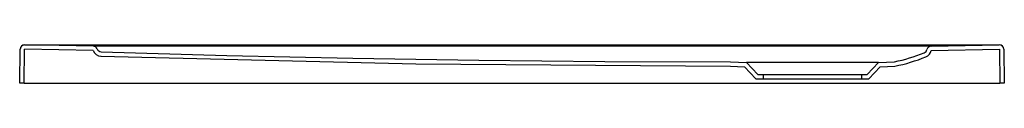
# Model space of a CAD drawing. Header units: millimetres. Extents: x 5020.894 to 5021.795, y 2737.897 to 2737.932.
import ezdxf

# ---------------------------------------------------------------- set-up
doc = ezdxf.new("R2010")
doc.units = ezdxf.units.MM
doc.layers.add('SANINDUSA', color=3, linetype='Continuous')

msp = doc.modelspace()

# ---------------------------------------------------------------- linework, layer by layer
at = {"layer": 'SANINDUSA'}
for p, q in [((5020.89853, 2737.93227), (5020.90729, 2737.93223)), ((5020.90729, 2737.93223), (5021.78184, 2737.93223)), ((5020.96997, 2737.93114), (5020.96862, 2737.93114)), ((5021.72051, 2737.93114), (5021.71915, 2737.93114)), ((5021.78184, 2737.93223), (5021.7906, 2737.93227)), ((5021.67987, 2737.91628), (5021.55925, 2737.91628)), ((5021.57456, 2737.90528), (5021.57456, 2737.90128)), ((5021.66456, 2737.90528), (5021.66456, 2737.90128)), ((5020.89795, 2737.8973), (5021.79117, 2737.8973))]:
    msp.add_line(p, q, dxfattribs=at)
at = {"layer": 'SANINDUSA', "linetype": 'Continuous'}
for p, q in [((5020.96121, 2737.93114), (5020.89856, 2737.93223)), ((5021.72819, 2737.93114), (5021.79056, 2737.93223)), ((5020.89395, 2737.8973), (5020.89449, 2737.9283)), ((5020.89795, 2737.8973), (5020.89849, 2737.92823)), ((5020.96114, 2737.92714), (5020.89849, 2737.92823)), ((5021.72826, 2737.92714), (5021.79063, 2737.92823)), ((5021.79063, 2737.92823), (5021.79117, 2737.8973)), ((5021.79463, 2737.9283), (5021.79517, 2737.8973)), ((5021.54456, 2737.91279), (5021.55746, 2737.91234)), ((5021.54457, 2737.91679), (5021.55925, 2737.91628)), ((5021.55746, 2737.91234), (5021.56783, 2737.90128)), ((5021.55925, 2737.91628), (5021.56956, 2737.90528)), ((5021.66956, 2737.90528), (5021.67987, 2737.91628)), ((5021.67129, 2737.90128), (5021.68166, 2737.91234)), ((5021.67987, 2737.91628), (5021.69456, 2737.91679)), ((5021.68166, 2737.91234), (5021.69502, 2737.9128)), ((5021.56956, 2737.90528), (5021.66956, 2737.90528)), ((5020.89795, 2737.8973), (5020.89395, 2737.8973)), ((5021.56783, 2737.90128), (5021.67129, 2737.90128)), ((5021.79517, 2737.8973), (5021.79117, 2737.8973))]:
    msp.add_line(p, q, dxfattribs=at)
at = {"layer": 'SANINDUSA'}
for points in [[(5020.96862, 2737.93114), (5020.96768, 2737.93114), (5020.96531, 2737.93114), (5020.964, 2737.93114), (5020.96235, 2737.93114), (5020.96142, 2737.93114), (5020.96124, 2737.93114)], [(5021.61956, 2737.93114), (5021.60356, 2737.93114), (5021.53956, 2737.93114), (5021.28356, 2737.93114), (5020.96997, 2737.93114)], [(5021.71915, 2737.93114), (5021.70315, 2737.93114), (5021.67115, 2737.93114), (5021.63556, 2737.93114), (5021.61956, 2737.93114)], [(5021.72788, 2737.93114), (5021.72783, 2737.93114), (5021.72711, 2737.93114), (5021.72628, 2737.93114), (5021.72442, 2737.93114), (5021.72212, 2737.93114), (5021.72051, 2737.93114)]]:
    msp.add_lwpolyline(points, dxfattribs=at)
at = {"layer": 'SANINDUSA', "linetype": 'Continuous'}
for points in [[(5020.96837, 2737.92196), (5021.25653, 2737.91508), (5021.54456, 2737.91279)], [(5020.9685, 2737.92596), (5021.08362, 2737.92266), (5021.19884, 2737.92009), (5021.31412, 2737.91826), (5021.42945, 2737.91716), (5021.54456, 2737.91679)]]:
    msp.add_lwpolyline(points, dxfattribs=at)
at = {"layer": 'SANINDUSA'}
for centre, start, end in [((5020.89849, 2737.92827), 89.49884, 178.99892), ((5021.79063, 2737.92827), 1.00108, 90.50116)]:
    msp.add_arc(centre, 0.004, start, end, dxfattribs=at)
at = {"layer": 'SANINDUSA', "linetype": 'Continuous'}
for centre, radius, start, end in [((5020.89849, 2737.92823), 0.004, 89, 179), ((5020.96114, 2737.92714), 0.004, 20.65225, 89), ((5021.72826, 2737.92714), 0.004, 91, 167.97483), ((5021.79063, 2737.92823), 0.004, 1, 91), ((5020.96863, 2737.92996), 0.008, 200.65225, 268.17487), ((5020.96863, 2737.92996), 0.004, 200.65261, 268.17487), ((5021.66484, 2738.06394), 0.15012, 281.41844, 292.35612), ((5021.6649, 2738.06374), 0.15391, 281.28475, 292.35441), ((5021.72044, 2737.92881), 0.004, 292.05048, 347.97483), ((5021.72044, 2737.92881), 0.008, 292.05048, 347.97483)]:
    msp.add_arc(centre, radius, start, end, dxfattribs=at)

doc.saveas('drawing.dxf')
